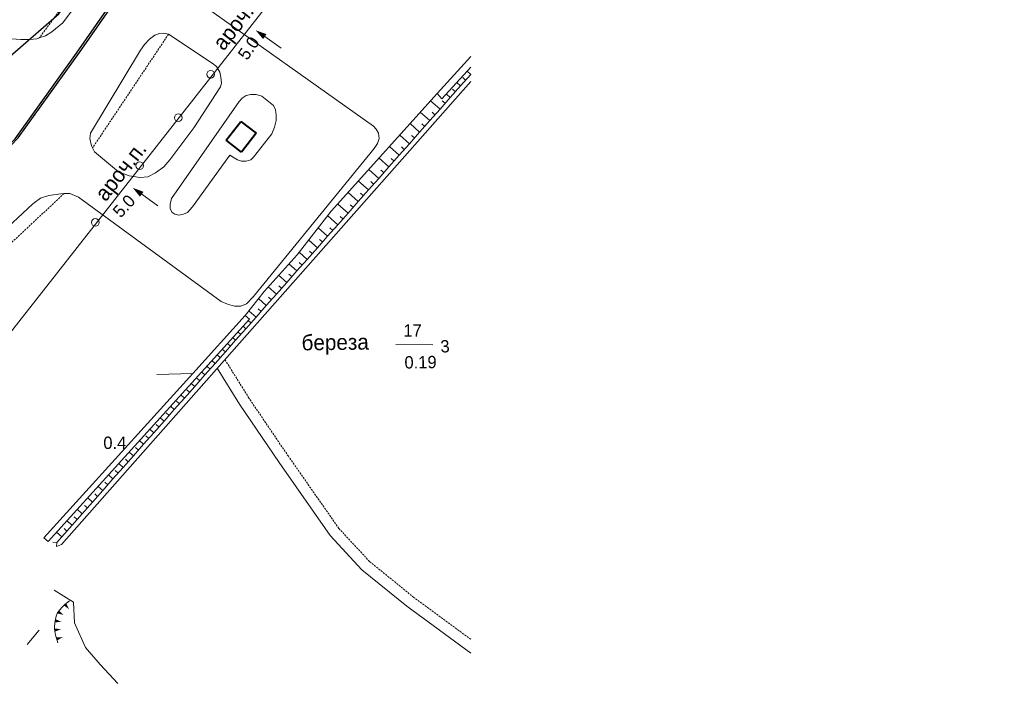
# Model space of a CAD drawing. Extents: x 13 to 4138, y -4831 to -1000.
# Tile 200 of 203: x 3883 to 4138, y -2629 to -2454. Entities that reach past the tile are written whole.
import ezdxf
from ezdxf.enums import TextEntityAlignment as Align

# ---------------------------------------------------------------- set-up
doc = ezdxf.new("R2010")
doc.units = 0
doc.header["$MEASUREMENT"] = 0
doc.linetypes.add('DASHED', pattern=[0.75, 0.5, -0.25])
for name, color, linetype in [('11', 7, 'CONTINUOUS'), ('13', 7, 'CONTINUOUS'), ('14', 7, 'CONTINUOUS'), ('18', 7, 'CONTINUOUS'), ('19', 7, 'CONTINUOUS'), ('24', 7, 'CONTINUOUS'), ('30', 7, 'CONTINUOUS'), ('34', 7, 'CONTINUOUS'), ('37', 7, 'CONTINUOUS'), ('40', 7, 'CONTINUOUS'), ('42', 7, 'CONTINUOUS'), ('7', 7, 'CONTINUOUS'), ('ГРАНИЦА_РАЙОНА', 5, 'CONTINUOUS'), ('ТРОТУАРЫ', 7, 'CONTINUOUS')]:
    doc.layers.add(name, color=color, linetype=linetype)
doc.styles.get("Standard").update_dxf_attribs({"font": 'txt', "height": 0.2})

msp = doc.modelspace()

# ---------------------------------------------------------------- linework, layer by layer
at = {"layer": '11', "color": 253, "linetype": 'Continuous', "lineweight": 0}
for p, q in [((3950.85, -2461.28), (3946.64, -2458.32)), ((3918.95, -2502.17), (3914.77, -2499.18))]:
    msp.add_line(p, q, dxfattribs=at)
for points in [[(3944.3, -2456.68), (3946.19, -2458.96), (3947.09, -2457.68)], [(3912.44, -2497.52), (3914.31, -2499.82), (3915.22, -2498.55)]]:
    msp.add_solid(points, dxfattribs=at)
at = {"layer": '13', "color": 253, "linetype": 'Continuous', "lineweight": 40}
for p, q in [((3936.63, -2485.2), (3940.46, -2480.28)), ((3940.46, -2480.28), (3944.41, -2483.37)), ((3944.41, -2483.37), (3940.58, -2488.28)), ((3940.58, -2488.28), (3936.63, -2485.2))]:
    msp.add_line(p, q, dxfattribs=at)
at = {"layer": '14', "color": 253, "linetype": 'Continuous', "lineweight": 0}
msp.add_lwpolyline([(3896.06, -2604.62), (3894.87, -2605.51), (3893.94, -2606.41), (3893.18, -2607.38), (3892.87, -2607.92), (3892.62, -2608.54), (3892.31, -2609.83), (3892.14, -2611.24), (3892.17, -2611.94), (3892.46, -2613.5), (3892.66, -2614.26), (3893.04, -2615.48)], dxfattribs=at)
for points in [[(3894.56, -2605.78), (3895.21, -2605.25), (3895.93, -2606.75)], [(3892.25, -2610.18), (3892.42, -2609.36), (3893.93, -2610.06)], [(3892.91, -2607.84), (3893.34, -2607.12), (3894.54, -2608.28)], [(3892.26, -2612.59), (3892.16, -2611.76), (3893.82, -2611.96)], [(3892.86, -2614.88), (3892.62, -2614.08), (3894.29, -2614)]]:
    msp.add_solid(points, dxfattribs=at)
at = {"layer": '18', "color": 253, "linetype": 'Continuous', "lineweight": 0}
msp.add_line((3954.95, -2440.38), (3873.25, -2544.52), dxfattribs=at)
at = {"layer": '24', "color": 253, "linetype": 'DASHED', "lineweight": 0}
for p, q in [((3899.98, -2442.78), (3888.21, -2458.65)), ((3921.72, -2457.66), (3902.04, -2487.15)), ((3894.64, -2499.01), (3852.93, -2537.97)), ((3942.54, -2552.03), (3936.3, -2542.02)), ((3952.76, -2567.13), (3942.54, -2552.03)), ((3965.86, -2585.86), (3952.76, -2567.13)), ((3973.79, -2594.41), (3965.86, -2585.86)), ((3985.25, -2603.71), (3973.79, -2594.41)), ((4000, -2614.58), (3985.25, -2603.71))]:
    msp.add_line(p, q, dxfattribs=at)
at = {"layer": '24', "color": 253, "linetype": 'Continuous', "lineweight": 0}
for p, q in [((3902.06, -2444.25), (3894.31, -2454.7)), ((3928.79, -2448.81), (3974.8, -2481.56)), ((3894.31, -2454.7), (3891.44, -2457.06)), ((3883.43, -2459.02), (3879.86, -2458.78)), ((3887.6, -2458.86), (3885.72, -2459.02)), ((3888.21, -2458.65), (3887.6, -2458.86)), ((3889.8, -2458.12), (3888.21, -2458.65)), ((3891.44, -2457.06), (3889.8, -2458.12)), ((3916.8, -2458.97), (3918.17, -2457.9)), ((3918.17, -2457.9), (3919.35, -2457.51)), ((3919.35, -2457.51), (3920.43, -2457.41)), ((3920.43, -2457.41), (3921.72, -2457.66)), ((3921.72, -2457.66), (3933, -2465.18)), ((3885.72, -2459.02), (3883.43, -2459.02)), ((3914.44, -2461.83), (3915.52, -2460.35)), ((3915.52, -2460.35), (3916.8, -2458.97)), ((3901.47, -2483.36), (3914.44, -2461.83)), ((3933, -2465.18), (3934.11, -2466.06)), ((3934.11, -2466.06), (3934.99, -2467.49)), ((3934.99, -2467.49), (3935.29, -2468.86)), ((3935.29, -2468.86), (3935.39, -2470.34)), ((3935.17, -2471.37), (3928.29, -2481.99)), ((3935.39, -2470.34), (3935.17, -2471.37)), ((3940.75, -2474.28), (3941.83, -2473.59)), ((3941.83, -2473.59), (3943.01, -2473.3)), ((3943.01, -2473.3), (3944.39, -2473.3)), ((3944.39, -2473.3), (3945.86, -2473.79)), ((3945.86, -2473.79), (3948.91, -2476.15)), ((3922.48, -2500.25), (3939.97, -2475.17)), ((3939.97, -2475.17), (3940.75, -2474.28)), ((3948.91, -2476.15), (3949.4, -2477.33)), ((3949.4, -2477.33), (3949.59, -2478.71)), ((3949.59, -2478.71), (3949.59, -2480.09)), ((3949.2, -2481.76), (3948.51, -2483.53)), ((3949.59, -2480.09), (3949.2, -2481.76)), ((3974.8, -2481.56), (3975.49, -2482.35)), ((3901.28, -2484.74), (3901.47, -2483.36)), ((3928.29, -2481.99), (3922.01, -2490.25)), ((3948.51, -2483.53), (3943.7, -2489.53)), ((3975.49, -2482.35), (3976.08, -2483.33)), ((3976.08, -2483.33), (3976.28, -2484.71)), ((3901.77, -2486.61), (3901.28, -2484.74)), ((3902.04, -2487.15), (3901.77, -2486.61)), ((3975.88, -2485.99), (3975, -2487.34)), ((3976.28, -2484.71), (3975.88, -2485.99)), ((3902.56, -2488.18), (3902.04, -2487.15)), ((3908.74, -2493.4), (3902.56, -2488.18)), ((3937.56, -2489.04), (3927.93, -2502.41)), ((3939.57, -2490.22), (3937.56, -2489.04)), ((3975, -2487.34), (3943.7, -2525.66)), ((3922.01, -2490.25), (3920.53, -2492.11)), ((3940.65, -2490.61), (3939.57, -2490.22)), ((3941.83, -2490.61), (3940.65, -2490.61)), ((3943.01, -2490.22), (3941.83, -2490.61)), ((3943.7, -2489.53), (3943.01, -2490.22)), ((3911.49, -2494.38), (3908.74, -2493.4)), ((3914.34, -2494.87), (3911.49, -2494.38)), ((3918.37, -2493.59), (3916.31, -2494.67)), ((3920.53, -2492.11), (3918.37, -2493.59)), ((3916.31, -2494.67), (3914.34, -2494.87)), ((3890.68, -2499.54), (3888.52, -2500.22)), ((3893.82, -2499.05), (3890.68, -2499.54)), ((3894.64, -2499.01), (3893.82, -2499.05)), ((3896.18, -2498.95), (3894.64, -2499.01)), ((3898.34, -2499.93), (3896.18, -2498.95)), ((3886.49, -2501.72), (3849.15, -2536.57)), ((3886.89, -2501.43), (3886.49, -2501.72)), ((3888.52, -2500.22), (3886.89, -2501.43)), ((3935.35, -2527.03), (3898.34, -2499.93)), ((3922.09, -2501.72), (3922.48, -2500.25)), ((3922.09, -2502.9), (3922.09, -2501.72)), ((3922.58, -2503.79), (3922.09, -2502.9)), ((3923.36, -2504.38), (3922.58, -2503.79)), ((3924.35, -2504.57), (3923.36, -2504.38)), ((3925.62, -2504.38), (3924.35, -2504.57)), ((3926.61, -2503.89), (3925.62, -2504.38)), ((3927.93, -2502.41), (3926.61, -2503.89)), ((3937.02, -2527.72), (3935.35, -2527.03)), ((3938.79, -2528.22), (3937.02, -2527.72)), ((3941.93, -2527.62), (3940.46, -2528.22)), ((3943.7, -2525.66), (3941.93, -2527.62)), ((3940.46, -2528.22), (3938.79, -2528.22)), ((3940.11, -2553.61), (3934.29, -2544.29)), ((3950.37, -2568.77), (3940.11, -2553.61)), ((3963.6, -2587.68), (3950.37, -2568.77)), ((3971.8, -2596.53), (3963.6, -2587.68)), ((3983.48, -2606.01), (3971.8, -2596.53)), ((4000, -2618.18), (3983.48, -2606.01))]:
    msp.add_line(p, q, dxfattribs=at)
at = {"layer": '30', "color": 253, "linetype": 'Continuous', "lineweight": 0}
for p, q in [((4000, -2463.45), (3991.28, -2473.05)), ((3992.54, -2474.47), (4000, -2466.24)), ((3991.28, -2473.05), (3992.54, -2474.47)), ((3890.53, -2589.21), (3942.66, -2531.56)), ((3890.53, -2589.21), (3942.66, -2531.56)), ((3941.53, -2530.63), (3927.97, -2545.62)), ((3942.66, -2531.56), (3941.53, -2530.63)), ((3942.66, -2531.56), (3941.53, -2530.63)), ((3927.97, -2545.62), (3889.42, -2588.25)), ((3889.42, -2588.25), (3890.53, -2589.21))]:
    msp.add_line(p, q, dxfattribs=at)
at = {"layer": '37', "color": 253, "linetype": 'Continuous', "lineweight": 0}
for p, q in [((4000, -2468.1), (3997.35, -2471.09)), ((3998.68, -2469.59), (3997.93, -2468.93)), ((4000, -2468.1), (3999.06, -2467.27)), ((3893.94, -2589.97), (4000, -2469.92)), ((3997.35, -2471.09), (3994.7, -2474.09)), ((3997.35, -2471.09), (3996.38, -2470.23)), ((3991.28, -2473.05), (3963.88, -2503.6)), ((3994.7, -2474.09), (3992.05, -2477.09)), ((3994.7, -2474.09), (3993.69, -2473.2)), ((3996.03, -2472.59), (3995.28, -2471.93)), ((3992.05, -2477.09), (3989.6, -2474.92)), ((3993.38, -2475.59), (3992.63, -2474.93)), ((3989.41, -2480.09), (3986.93, -2477.9)), ((3992.05, -2477.09), (3989.41, -2480.09)), ((3990.73, -2478.59), (3989.98, -2477.93)), ((3986.76, -2483.08), (3984.26, -2480.88)), ((3989.41, -2480.09), (3986.76, -2483.08)), ((3988.08, -2481.59), (3987.33, -2480.92)), ((3984.11, -2486.08), (3981.59, -2483.85)), ((3986.76, -2483.08), (3984.11, -2486.08)), ((3985.43, -2484.58), (3984.68, -2483.92)), ((3981.46, -2489.08), (3978.92, -2486.83)), ((3984.11, -2486.08), (3981.46, -2489.08)), ((3982.79, -2487.58), (3982.04, -2486.92)), ((3981.46, -2489.08), (3978.81, -2492.08)), ((3978.81, -2492.08), (3976.24, -2489.81)), ((3980.14, -2490.58), (3979.39, -2489.92)), ((3976.16, -2495.07), (3973.57, -2492.79)), ((3978.81, -2492.08), (3976.16, -2495.07)), ((3977.49, -2493.58), (3976.74, -2492.91)), ((3973.52, -2498.07), (3970.9, -2495.76)), ((3976.16, -2495.07), (3973.52, -2498.07)), ((3974.84, -2496.57), (3974.09, -2495.91)), ((3970.87, -2501.07), (3968.23, -2498.74)), ((3973.52, -2498.07), (3970.87, -2501.07)), ((3972.19, -2499.57), (3971.44, -2498.91)), ((3968.22, -2504.07), (3965.56, -2501.72)), ((3970.87, -2501.07), (3968.22, -2504.07)), ((3969.54, -2502.57), (3968.79, -2501.91)), ((3963.88, -2503.6), (3955.05, -2514.86)), ((3965.57, -2507.07), (3962.89, -2504.7)), ((3968.22, -2504.07), (3965.57, -2507.07)), ((3965.57, -2507.07), (3962.92, -2510.06)), ((3966.89, -2505.57), (3966.14, -2504.91)), ((3962.92, -2510.06), (3960.49, -2507.91)), ((3964.25, -2508.56), (3963.5, -2507.9)), ((3960.27, -2513.06), (3958.02, -2511.07)), ((3962.92, -2510.06), (3960.27, -2513.06)), ((3961.6, -2511.56), (3960.85, -2510.9)), ((3955.05, -2514.86), (3946.45, -2524.36)), ((3957.62, -2516.06), (3955.55, -2514.22)), ((3960.27, -2513.06), (3957.62, -2516.06)), ((3958.95, -2514.56), (3958.2, -2513.9)), ((3954.98, -2519.06), (3952.91, -2517.23)), ((3957.62, -2516.06), (3954.98, -2519.06)), ((3956.3, -2517.56), (3955.55, -2516.89)), ((3954.98, -2519.06), (3952.33, -2522.05)), ((3953.65, -2520.55), (3952.9, -2519.89)), ((3952.33, -2522.05), (3949.68, -2525.05)), ((3952.33, -2522.05), (3950.22, -2520.19)), ((3946.45, -2524.36), (3941.53, -2530.63)), ((3949.68, -2525.05), (3947.03, -2528.05)), ((3949.68, -2525.05), (3947.54, -2523.16)), ((3951, -2523.55), (3950.26, -2522.89)), ((3947.03, -2528.05), (3944.98, -2526.23)), ((3948.36, -2526.55), (3947.61, -2525.89)), ((3944.38, -2531.05), (3942.59, -2529.46)), ((3947.03, -2528.05), (3944.38, -2531.05)), ((3945.71, -2529.55), (3944.96, -2528.89)), ((3944.38, -2531.05), (3941.74, -2534.04)), ((3943.06, -2532.55), (3942.31, -2531.88)), ((3941.74, -2534.04), (3939.09, -2537.04)), ((3940.41, -2535.54), (3939.66, -2534.88)), ((3941.74, -2534.04), (3941, -2533.4)), ((3939.09, -2537.04), (3936.44, -2540.04)), ((3937.76, -2538.54), (3937.01, -2537.88)), ((3939.09, -2537.04), (3938.32, -2536.36)), ((3936.44, -2540.04), (3933.79, -2543.04)), ((3936.44, -2540.04), (3935.64, -2539.33)), ((3933.79, -2543.04), (3931.14, -2546.03)), ((3933.79, -2543.04), (3932.95, -2542.3)), ((3935.11, -2541.54), (3934.37, -2540.88)), ((3931.14, -2546.03), (3930.27, -2545.26)), ((3932.47, -2544.54), (3931.72, -2543.87)), ((3931.14, -2546.03), (3928.49, -2549.03)), ((3929.82, -2547.53), (3929.07, -2546.87)), ((3928.49, -2549.03), (3925.85, -2552.03)), ((3927.17, -2550.53), (3926.42, -2549.87)), ((3928.49, -2549.03), (3927.59, -2548.23)), ((3925.85, -2552.03), (3923.2, -2555.03)), ((3924.52, -2553.53), (3923.77, -2552.87)), ((3925.85, -2552.03), (3924.9, -2551.2)), ((3923.2, -2555.03), (3920.55, -2558.03)), ((3923.2, -2555.03), (3922.22, -2554.17)), ((3920.55, -2558.03), (3917.9, -2561.02)), ((3920.55, -2558.03), (3919.54, -2557.13)), ((3921.87, -2556.53), (3921.12, -2555.87)), ((3917.9, -2561.02), (3916.85, -2560.1)), ((3919.22, -2559.52), (3918.47, -2558.86)), ((3915.25, -2564.02), (3914.17, -2563.07)), ((3917.9, -2561.02), (3915.25, -2564.02)), ((3916.57, -2562.52), (3915.83, -2561.86)), ((3915.25, -2564.02), (3912.6, -2567.02)), ((3913.93, -2565.52), (3913.18, -2564.86)), ((3912.6, -2567.02), (3909.95, -2570.02)), ((3911.28, -2568.52), (3910.53, -2567.86)), ((3912.6, -2567.02), (3911.49, -2566.03)), ((3909.95, -2570.02), (3907.31, -2573.01)), ((3908.63, -2571.51), (3907.88, -2570.85)), ((3909.95, -2570.02), (3908.8, -2569)), ((3907.31, -2573.01), (3904.66, -2576.01)), ((3907.31, -2573.01), (3906.12, -2571.97)), ((3904.66, -2576.01), (3902.01, -2579.01)), ((3904.66, -2576.01), (3903.44, -2574.93)), ((3905.98, -2574.51), (3905.23, -2573.85)), ((3902.01, -2579.01), (3900.76, -2577.9)), ((3903.33, -2577.51), (3902.58, -2576.85)), ((3899.36, -2582.01), (3898.07, -2580.87)), ((3902.01, -2579.01), (3899.36, -2582.01)), ((3900.68, -2580.51), (3899.93, -2579.85)), ((3896.71, -2585.01), (3895.39, -2583.84)), ((3899.36, -2582.01), (3896.71, -2585.01)), ((3898.04, -2583.51), (3897.29, -2582.84)), ((3896.71, -2585.01), (3894.06, -2588)), ((3895.39, -2586.5), (3894.64, -2585.84)), ((3894.06, -2588), (3892.71, -2586.8)), ((3894.06, -2588), (3892.77, -2589.47)), ((3892.76, -2589.51), (3891.77, -2589.43)), ((3892.77, -2589.47), (3892.69, -2590.5)), ((3892.69, -2590.5), (3893.94, -2589.97))]:
    msp.add_line(p, q, dxfattribs=at)
at = {"layer": '40', "color": 253, "linetype": 'Continuous', "lineweight": 0}
for p, q in [((3918.66, -2545.95), (3927.97, -2545.62)), ((3892.12, -2601.86), (3897.12, -2604.98)), ((3897.12, -2604.98), (3897.34, -2610.28)), ((3897.34, -2610.28), (3900.21, -2616.69)), ((3888.18, -2612.17), (3885.08, -2615.92)), ((3900.21, -2616.69), (3903.96, -2621.11)), ((3903.96, -2621.11), (3908.56, -2626.02))]:
    msp.add_line(p, q, dxfattribs=at)
at = {"layer": '42', "color": 253, "linetype": 'Continuous', "lineweight": 0}
msp.add_line((3990.18, -2538.22), (3980.57, -2538.17), dxfattribs=at)
at = {"layer": '7', "color": 253, "linetype": 'Continuous', "lineweight": 0}
for centre in [(3932.63, -2468.07), (3924.22, -2479.34), (3914.25, -2491.77), (3902.75, -2506.49)]:
    msp.add_circle(centre, 1, dxfattribs=at)
at = {"layer": 'ГРАНИЦА_РАЙОНА'}
for points in [[(3207.67, -2911.34), (3214.79, -2905.82), (3224.99, -2898.01), (3256.54, -2876.46), (3288.61, -2857.33), (3315.16, -2843.37), (3385.31, -2802.85), (3700.45, -2632.88), (3733.28, -2613.92), (3762.74, -2594.69), (3816.72, -2551.97), (3865.58, -2501.94), (3881.97, -2484.82), (3897.87, -2462.62), (3916.62, -2435.65), (3944.64, -2389.1), (3967.02, -2345.58), (4096.97, -2042.97), (4137.47, -1949.75)], [(3208.41, -2911.1), (3215.53, -2905.59), (3225.74, -2897.77), (3257.29, -2876.23), (3289.35, -2857.09), (3315.9, -2843.13), (3386.05, -2802.61), (3701.2, -2632.65), (3734.03, -2613.68), (3763.49, -2594.45), (3817.47, -2551.74), (3866.33, -2501.7), (3882.72, -2484.59), (3898.61, -2462.39), (3917.37, -2435.42), (3945.39, -2388.87), (3967.77, -2345.35), (4097.72, -2042.74), (4138.22, -1949.51)]]:
    msp.add_lwpolyline(points, dxfattribs=at)
at = {"layer": 'ТРОТУАРЫ'}
msp.add_lwpolyline([(3878.06, -2465.61), (3893.27, -2452.37), (3911.05, -2427.28), (3934.32, -2390.45), (3936.37, -2386.67), (3954.55, -2347.12), (3964.78, -2322.89), (3970, -2309.31), (3980.92, -2282.01), (3981.12, -2281.5), (3985.56, -2269.94), (4000.14, -2233.11), (4009.52, -2205.36), (4012.42, -2189.89), (4014.62, -2187.02), (4015.23, -2186.23), (4020.48, -2179.39), (4034.57, -2146.13), (4044.23, -2118.1)], dxfattribs=at)

# ---------------------------------------------------------------- texts
at = {"layer": '19', "color": 253, "linetype": 'Continuous', "lineweight": 0}
for p in [(3941.4, -2455.29), (3910.86, -2494.39)]:
    msp.add_text('ароч.п.', height=4, rotation=51.8848, dxfattribs=at).set_placement(p, align=Align.CENTER)
for rotation, p in [(55.5013, (3942.44, -2461.29)), (47.0238, (3910.16, -2502.24))]:
    msp.add_text('5.0', height=3.2, rotation=rotation, dxfattribs=at).set_placement(p, align=Align.MIDDLE)
at = {"layer": '34', "color": 253, "linetype": 'Continuous', "lineweight": 0}
msp.add_text('0.4', height=3.2, dxfattribs=at).set_placement((3907.79, -2563.62), align=Align.MIDDLE)
at = {"layer": '42', "color": 253, "linetype": 'Continuous', "lineweight": 0}
msp.add_text('17', height=3.2, dxfattribs=at).set_placement((3984.93, -2534.5), align=Align.MIDDLE)
for s, height, rotation, p in [('береза', 4, 0.6764, (3964.88, -2538.03)), ('3', 3.2, 3.853, (3993.33, -2538.59)), ('0.19', 3.2, 0.6663, (3986.99, -2542.73))]:
    msp.add_text(s, height=height, rotation=rotation, dxfattribs=at).set_placement(p, align=Align.MIDDLE)

doc.saveas('drawing.dxf')
